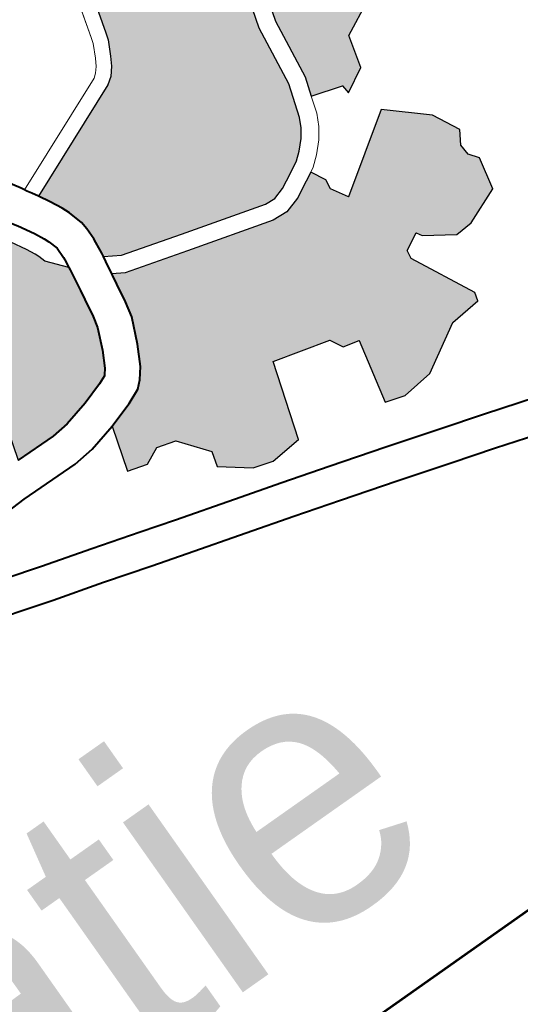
# Model space of a CAD drawing. Header units: metres. Extents: x 149090 to 149776, y 485756 to 486362.
# Tile 29 of 82: x 149599 to 149604, y 486278 to 486288. Entities that reach past the tile are written whole.
import ezdxf
from ezdxf.enums import TextEntityAlignment as Align

# ---------------------------------------------------------------- set-up
doc = ezdxf.new("R2010")
doc.units = ezdxf.units.M
doc.header["$MEASUREMENT"] = 0
for name, color, linetype, lineweight in [('WVB-alg-onderhoek', 7, 'Continuous', 30), ('WVB-pen-brm-dik 018', 6, 'Continuous', 13), ('WVB-pen-dik 035', 1, 'Continuous', 40), ('WVB-raster-20%', 254, 'Continuous', 30), ('WVB-raster-60%', 253, 'Continuous', 30), ('WVB-tekst-dik 050', 1, 'Continuous', 53)]:
    doc.layers.add(name, color=color, linetype=linetype, lineweight=lineweight)
doc.styles.add('Style-WORKING', font='WORKING.shx')

# ---------------------------------------------------------------- blocks, each defined once
blk = doc.blocks.new('INZET')
at = {"layer": 'WVB-raster-20%', "extrusion": (0, 0, -1)}
blk.add_hatch(color=256, dxfattribs=at).paths.add_polyline_path([(0.079578, -0.109589), (0.079086, -0.109322), (0.078915, -0.10867), (0.07821, -0.108317), (0.078124, -0.107921), (0.077386, -0.106959), (0.077515, -0.10559), (0.077793, -0.10513), (0.078274, -0.105002), (0.078773, -0.104524), (0.078987, -0.10401), (0.078196, -0.103743), (0.078067, -0.103529), (0.077918, -0.103133), (0.077886, -0.10277), (0.077993, -0.102417), (0.078206, -0.102139), (0.078601, -0.101991), (0.078794, -0.102002), (0.079147, -0.102119), (0.079243, -0.102355), (0.079713, -0.102055), (0.079917, -0.101681), (0.08043, -0.101435), (0.080793, -0.101424), (0.08105, -0.101489), (0.081294, -0.101747), (0.08144, -0.102225), (0.081317, -0.102601), (0.08118, -0.102866), (0.0811, -0.102903), (0.080887, -0.103033), (0.080659, -0.103215), (0.080482, -0.103392), (0.08029, -0.103648), (0.080058, -0.104055), (0.079629, -0.104818), (0.079571, -0.104953), (0.079506, -0.105158), (0.079459, -0.105411), (0.07945, -0.105715), (0.079478, -0.106003), (0.079541, -0.106248), (0.079936, -0.107606), (0.080089, -0.108843), (0.080211, -0.109221), (0.079589, -0.109408)])
at = {"layer": 'WVB-raster-20%'}
for points in [[(-0.08196, -0.110452), (-0.082173, -0.110438), (-0.083868, -0.109968), (-0.085069, -0.109628), (-0.085378, -0.109443), (-0.085366, -0.109367), (-0.085341, -0.109131), (-0.085332, -0.109049), (-0.08533, -0.108807), (-0.08534, -0.108645), (-0.085426, -0.108354), (-0.085493, -0.108192), (-0.085611, -0.107957), (-0.085739, -0.107734), (-0.083355, -0.106727), (-0.083217, -0.106627), (-0.083087, -0.106473), (-0.082989, -0.106299), (-0.082844, -0.106007), (-0.0828, -0.105865), (-0.081979, -0.102953), (-0.081804, -0.103004), (-0.081452, -0.103127), (-0.081265, -0.103213), (-0.081088, -0.10332), (-0.080893, -0.103477), (-0.080747, -0.103622), (-0.080583, -0.103841), (-0.080362, -0.104227), (-0.079943, -0.104973), (-0.0799, -0.105075), (-0.079846, -0.105243), (-0.079808, -0.105448), (-0.0798, -0.105704), (-0.079824, -0.105942), (-0.079879, -0.106155), (-0.08028, -0.107536), (-0.080433, -0.108768), (-0.080644, -0.109427), (-0.080735, -0.109616), (-0.080854, -0.109787), (-0.081033, -0.109966), (-0.081182, -0.110093), (-0.08142, -0.11022), (-0.081727, -0.110381)], [(-0.088222, -0.111762), (-0.089059, -0.11175), (-0.088322, -0.109208), (-0.088214, -0.108763), (-0.086717, -0.108142), (-0.086704, -0.108163), (-0.086537, -0.108453), (-0.086449, -0.108629), (-0.086417, -0.108706), (-0.086374, -0.108852), (-0.086055, -0.109227), (-0.086061, -0.109277), (-0.086086, -0.109441), (-0.086131, -0.109733), (-0.086164, -0.10992), (-0.086223, -0.11029), (-0.086275, -0.110517), (-0.086457, -0.110937), (-0.086619, -0.111254), (-0.086701, -0.11136), (-0.086715, -0.111372), (-0.086884, -0.111447), (-0.087332, -0.111594), (-0.087862, -0.111724)], [(-0.082099, -0.115101), (-0.082499, -0.114985), (-0.082212, -0.113698), (-0.082545, -0.113619), (-0.082679, -0.113358), (-0.083834, -0.113057), (-0.084315, -0.114602), (-0.084968, -0.11466), (-0.085367, -0.114545), (-0.085929, -0.114112), (-0.085842, -0.113812), (-0.086305, -0.113233), (-0.086685, -0.113123), (-0.087026, -0.113287), (-0.087424, -0.113169), (-0.087165, -0.112273), (-0.08714, -0.112267), (-0.086632, -0.112101), (-0.086331, -0.111967), (-0.086188, -0.11184), (-0.086026, -0.111632), (-0.085824, -0.111236), (-0.085606, -0.110735), (-0.085536, -0.110423), (-0.085474, -0.110041), (-0.08544, -0.109847), (-0.085435, -0.109817), (-0.085209, -0.109952), (-0.083962, -0.110305), (-0.082232, -0.110785), (-0.081919, -0.110805), (-0.081593, -0.110706), (-0.081256, -0.110529), (-0.081084, -0.110437), (-0.080929, -0.110732), (-0.080953, -0.11093), (-0.080755, -0.111262), (-0.079236, -0.110226), (-0.078476, -0.110906), (-0.0782, -0.111443), (-0.078359, -0.111704), (-0.078343, -0.111933), (-0.078208, -0.112123), (-0.078341, -0.112771), (-0.079076, -0.113072), (-0.07944, -0.113095), (-0.08001, -0.112723), (-0.080073, -0.112613), (-0.080421, -0.112795), (-0.080445, -0.112969), (-0.079807, -0.114236), (-0.079855, -0.114401), (-0.080502, -0.114474), (-0.081453, -0.115028)]]:
    blk.add_hatch(color=256, dxfattribs=at).paths.add_polyline_path(points)
at = {"layer": 'WVB-pen-brm-dik 018'}
for p, q in [((-0.083088, -0.10578), (-0.082267, -0.10287)), ((-0.082267, -0.10287), (-0.083088, -0.10578)), ((-0.0828, -0.105865), (-0.081979, -0.102953)), ((-0.083123, -0.105895), (-0.083088, -0.10578)), ((-0.083088, -0.10578), (-0.083123, -0.105895)), ((-0.082844, -0.106007), (-0.0828, -0.105865)), ((-0.083254, -0.106158), (-0.083123, -0.105895)), ((-0.083123, -0.105895), (-0.083254, -0.106158)), ((-0.082989, -0.106299), (-0.082844, -0.106007)), ((-0.083335, -0.106301), (-0.083254, -0.106158)), ((-0.083254, -0.106158), (-0.083335, -0.106301)), ((-0.079879, -0.106155), (-0.08028, -0.107536)), ((-0.079936, -0.107606), (-0.079541, -0.106248)), ((-0.083503, -0.106464), (-0.083423, -0.106405)), ((-0.083423, -0.106405), (-0.083503, -0.106464)), ((-0.083423, -0.106405), (-0.083335, -0.106301)), ((-0.083335, -0.106301), (-0.083423, -0.106405)), ((-0.083087, -0.106473), (-0.082989, -0.106299)), ((-0.085892, -0.107473), (-0.083503, -0.106464)), ((-0.083503, -0.106464), (-0.085892, -0.107473)), ((-0.083355, -0.106727), (-0.083217, -0.106627)), ((-0.083217, -0.106627), (-0.083087, -0.106473)), ((-0.085739, -0.107734), (-0.083355, -0.106727)), ((-0.086023, -0.107249), (-0.085923, -0.107408)), ((-0.085923, -0.107408), (-0.085892, -0.107473)), ((-0.085892, -0.107473), (-0.085867, -0.107524)), ((-0.085867, -0.107524), (-0.08581, -0.107611)), ((-0.08581, -0.107611), (-0.085739, -0.107734)), ((-0.08028, -0.107536), (-0.080433, -0.108768)), ((-0.080089, -0.108843), (-0.079936, -0.107606)), ((-0.086228, -0.108288), (-0.086406, -0.107979)), ((-0.086704, -0.108163), (-0.086537, -0.108453)), ((-0.08613, -0.108484), (-0.086228, -0.108288)), ((-0.07821, -0.108317), (-0.078915, -0.10867)), ((-0.086537, -0.108453), (-0.086449, -0.108629)), ((-0.086087, -0.108588), (-0.08613, -0.108484)), ((-0.086029, -0.108783), (-0.086087, -0.108588)), ((-0.086449, -0.108629), (-0.086417, -0.108706)), ((-0.086417, -0.108706), (-0.086374, -0.108852)), ((-0.086032, -0.109008), (-0.086029, -0.108783)), ((-0.080433, -0.108768), (-0.080644, -0.109427)), ((-0.078915, -0.10867), (-0.079086, -0.109322)), ((-0.086374, -0.108852), (-0.086055, -0.109227)), ((-0.080211, -0.109221), (-0.080089, -0.108843)), ((-0.086055, -0.109227), (-0.086037, -0.109057)), ((-0.086037, -0.109057), (-0.086032, -0.109008)), ((-0.080211, -0.109221), (-0.080319, -0.109557)), ((-0.080319, -0.109557), (-0.080211, -0.109221)), ((-0.079589, -0.109408), (-0.080211, -0.109221)), ((-0.079086, -0.109322), (-0.079578, -0.109589)), ((-0.085394, -0.109547), (-0.085435, -0.109817)), ((-0.085378, -0.109443), (-0.085394, -0.109547)), ((-0.085069, -0.109628), (-0.085378, -0.109443)), ((-0.080644, -0.109427), (-0.080735, -0.109616)), ((-0.080319, -0.109557), (-0.080432, -0.109793)), ((-0.080432, -0.109793), (-0.080319, -0.109557)), ((-0.079578, -0.109589), (-0.079589, -0.109408)), ((-0.083868, -0.109968), (-0.085069, -0.109628)), ((-0.080735, -0.109616), (-0.080854, -0.109787)), ((-0.085435, -0.109817), (-0.085209, -0.109952)), ((-0.080854, -0.109787), (-0.081033, -0.109966)), ((-0.080432, -0.109793), (-0.080584, -0.110012)), ((-0.080584, -0.110012), (-0.080432, -0.109793)), ((-0.085209, -0.109952), (-0.083962, -0.110305)), ((-0.082173, -0.110438), (-0.083868, -0.109968)), ((-0.081182, -0.110093), (-0.08142, -0.11022)), ((-0.081033, -0.109966), (-0.081182, -0.110093)), ((-0.080584, -0.110012), (-0.080795, -0.110223)), ((-0.080795, -0.110223), (-0.080584, -0.110012)), ((-0.083962, -0.110305), (-0.082232, -0.110785)), ((-0.08142, -0.11022), (-0.081727, -0.110381)), ((-0.080795, -0.110223), (-0.080984, -0.110384)), ((-0.080984, -0.110384), (-0.080795, -0.110223)), ((-0.080755, -0.111262), (-0.079236, -0.110226)), ((-0.079236, -0.110226), (-0.078476, -0.110906)), ((-0.08196, -0.110452), (-0.082173, -0.110438)), ((-0.081727, -0.110381), (-0.08196, -0.110452)), ((-0.081593, -0.110706), (-0.081256, -0.110529)), ((-0.081256, -0.110529), (-0.081084, -0.110437)), ((-0.080984, -0.110384), (-0.081084, -0.110437)), ((-0.081084, -0.110437), (-0.080984, -0.110384)), ((-0.081084, -0.110437), (-0.080929, -0.110732)), ((-0.081919, -0.110805), (-0.081593, -0.110706)), ((-0.082232, -0.110785), (-0.081919, -0.110805)), ((-0.080929, -0.110732), (-0.080953, -0.11093)), ((-0.078476, -0.110906), (-0.0782, -0.111443)), ((-0.080953, -0.11093), (-0.080755, -0.111262)), ((-0.0782, -0.111443), (-0.078359, -0.111704)), ((-0.078359, -0.111704), (-0.078343, -0.111933)), ((-0.078343, -0.111933), (-0.078208, -0.112123)), ((-0.087165, -0.112273), (-0.087741, -0.112415)), ((-0.087424, -0.113169), (-0.087165, -0.112273)), ((-0.078208, -0.112123), (-0.078341, -0.112771)), ((-0.089408, -0.112445), (-0.089967, -0.112473)), ((-0.08819, -0.112462), (-0.089408, -0.112445)), ((-0.087741, -0.112415), (-0.08819, -0.112462)), ((-0.080073, -0.112613), (-0.080421, -0.112795)), ((-0.08001, -0.112723), (-0.080073, -0.112613)), ((-0.080421, -0.112795), (-0.080445, -0.112969)), ((-0.07944, -0.113095), (-0.08001, -0.112723)), ((-0.078341, -0.112771), (-0.079076, -0.113072)), ((-0.080445, -0.112969), (-0.079807, -0.114236)), ((-0.087026, -0.113287), (-0.087424, -0.113169)), ((-0.086685, -0.113123), (-0.087026, -0.113287)), ((-0.086305, -0.113233), (-0.086685, -0.113123)), ((-0.085842, -0.113812), (-0.086305, -0.113233)), ((-0.083834, -0.113057), (-0.084315, -0.114602)), ((-0.082679, -0.113358), (-0.083834, -0.113057)), ((-0.079076, -0.113072), (-0.07944, -0.113095)), ((-0.082545, -0.113619), (-0.082679, -0.113358)), ((-0.090625, -0.113512), (-0.089891, -0.113729)), ((-0.082212, -0.113698), (-0.082545, -0.113619)), ((-0.089891, -0.113729), (-0.088882, -0.114014)), ((-0.085929, -0.114112), (-0.085842, -0.113812)), ((-0.082499, -0.114985), (-0.082212, -0.113698)), ((-0.088882, -0.114014), (-0.087913, -0.114297)), ((-0.090085, -0.114401), (-0.090823, -0.114183)), ((-0.085367, -0.114545), (-0.085929, -0.114112)), ((-0.089075, -0.114686), (-0.090085, -0.114401)), ((-0.087913, -0.114297), (-0.08721, -0.1145)), ((-0.079855, -0.114401), (-0.080502, -0.114474)), ((-0.079807, -0.114236), (-0.079855, -0.114401)), ((-0.08721, -0.1145), (-0.086024, -0.11484)), ((-0.084968, -0.11466), (-0.085367, -0.114545)), ((-0.084315, -0.114602), (-0.084968, -0.11466)), ((-0.080502, -0.114474), (-0.081453, -0.115028)), ((-0.088108, -0.11497), (-0.089075, -0.114686)), ((-0.087403, -0.115172), (-0.088108, -0.11497)), ((-0.086024, -0.11484), (-0.08507, -0.115109)), ((-0.082099, -0.115101), (-0.082499, -0.114985)), ((-0.086216, -0.115513), (-0.087403, -0.115172)), ((-0.08507, -0.115109), (-0.084129, -0.115384)), ((-0.081453, -0.115028), (-0.082099, -0.115101)), ((-0.085263, -0.115782), (-0.086216, -0.115513)), ((-0.084129, -0.115384), (-0.082993, -0.115715)), ((-0.082993, -0.115715), (-0.081922, -0.116038)), ((-0.084326, -0.116056), (-0.085263, -0.115782)), ((-0.083192, -0.116387), (-0.084326, -0.116056)), ((-0.081922, -0.116038), (-0.081034, -0.116302)), ((-0.081034, -0.116302), (-0.080006, -0.116623)), ((-0.082123, -0.116709), (-0.083192, -0.116387)), ((-0.081238, -0.116972), (-0.082123, -0.116709)), ((-0.080217, -0.11729), (-0.081238, -0.116972))]:
    blk.add_line(p, q, dxfattribs=at)
at = {"layer": 'WVB-pen-dik 035', "flags": 128}
for points in [[(-0.085892, -0.107473), (-0.085923, -0.107408), (-0.086023, -0.107249), (-0.086066, -0.107182), (-0.086152, -0.107056), (-0.086401, -0.106804), (-0.086541, -0.106688), (-0.0867, -0.106574), (-0.086849, -0.10648), (-0.08701, -0.106385), (-0.087156, -0.106285), (-0.087306, -0.106163), (-0.087437, -0.106023), (-0.087498, -0.105945), (-0.087579, -0.105825), (-0.087694, -0.105619)], [(-0.085739, -0.107734), (-0.08581, -0.107611), (-0.085867, -0.107524), (-0.085892, -0.107473)], [(-0.086582, -0.107675), (-0.086537, -0.107747), (-0.086478, -0.10787), (-0.086406, -0.107979), (-0.086228, -0.108288), (-0.08613, -0.108484), (-0.086087, -0.108588), (-0.086029, -0.108783)], [(-0.085378, -0.109443), (-0.085366, -0.109367), (-0.085341, -0.109131), (-0.085332, -0.109049), (-0.08533, -0.108807), (-0.08534, -0.108645), (-0.085426, -0.108354), (-0.085493, -0.108192), (-0.085611, -0.107957), (-0.085739, -0.107734)], [(-0.086029, -0.108783), (-0.086032, -0.109008), (-0.086037, -0.109057), (-0.086055, -0.109227)], [(-0.086055, -0.109227), (-0.086061, -0.109277), (-0.086086, -0.109441), (-0.086131, -0.109733), (-0.086164, -0.10992)], [(-0.085435, -0.109817), (-0.085394, -0.109547), (-0.085378, -0.109443)], [(-0.086164, -0.10992), (-0.086223, -0.11029), (-0.086275, -0.110517), (-0.086457, -0.110937), (-0.086619, -0.111254), (-0.086701, -0.11136), (-0.086715, -0.111372), (-0.086884, -0.111447), (-0.087332, -0.111594), (-0.087862, -0.111724), (-0.088222, -0.111762), (-0.089059, -0.11175)], [(-0.085474, -0.110041), (-0.08544, -0.109847), (-0.085435, -0.109817)], [(-0.087165, -0.112273), (-0.08714, -0.112267), (-0.086632, -0.112101), (-0.086331, -0.111967), (-0.086188, -0.11184), (-0.086026, -0.111632), (-0.085824, -0.111236), (-0.085606, -0.110735), (-0.085536, -0.110423), (-0.085474, -0.110041)], [(-0.091213, -0.11334), (-0.09113, -0.113315), (-0.091011, -0.113236), (-0.090903, -0.113137), (-0.090815, -0.112995), (-0.090599, -0.112588), (-0.090517, -0.112568), (-0.089967, -0.112473), (-0.089408, -0.112445), (-0.08819, -0.112462), (-0.087741, -0.112415), (-0.087165, -0.112273)], [(-0.079653, -0.116736), (-0.080006, -0.116623), (-0.081034, -0.116302), (-0.081922, -0.116038), (-0.082993, -0.115715), (-0.084129, -0.115384), (-0.08507, -0.115109), (-0.086024, -0.11484), (-0.08721, -0.1145), (-0.087913, -0.114297), (-0.088882, -0.114014), (-0.089891, -0.113729), (-0.090625, -0.113512), (-0.091213, -0.11334)], [(-0.09097, -0.11414), (-0.090823, -0.114183), (-0.090085, -0.114401), (-0.089075, -0.114686), (-0.088108, -0.11497), (-0.087403, -0.115172), (-0.086216, -0.115513), (-0.085263, -0.115782), (-0.084326, -0.116056), (-0.083192, -0.116387), (-0.082123, -0.116709), (-0.081238, -0.116972), (-0.080217, -0.11729), (-0.079866, -0.117402)]]:
    blk.add_lwpolyline(points, dxfattribs=at)
at = {"layer": 'WVB-raster-20%', "flags": 128}
for points in [[(-0.079541, -0.106248), (-0.079936, -0.107606), (-0.080089, -0.108843), (-0.080211, -0.109221), (-0.079589, -0.109408), (-0.079578, -0.109589), (-0.079086, -0.109322), (-0.078915, -0.10867), (-0.07821, -0.108317)], [(-0.081979, -0.102953), (-0.0828, -0.105865), (-0.082844, -0.106007), (-0.082989, -0.106299), (-0.083087, -0.106473), (-0.083217, -0.106627), (-0.083355, -0.106727), (-0.085739, -0.107734), (-0.085611, -0.107957), (-0.085493, -0.108192), (-0.085426, -0.108354), (-0.08534, -0.108645), (-0.08533, -0.108807), (-0.085332, -0.109049), (-0.085341, -0.109131), (-0.085366, -0.109367), (-0.085378, -0.109443), (-0.085069, -0.109628), (-0.083868, -0.109968), (-0.082173, -0.110438), (-0.08196, -0.110452), (-0.081727, -0.110381), (-0.08142, -0.11022), (-0.081182, -0.110093), (-0.081033, -0.109966), (-0.080854, -0.109787), (-0.080735, -0.109616), (-0.080644, -0.109427), (-0.080433, -0.108768), (-0.08028, -0.107536), (-0.079879, -0.106155)]]:
    blk.add_lwpolyline(points, dxfattribs=at)
for points in [[(-0.089059, -0.11175), (-0.088222, -0.111762), (-0.087862, -0.111724), (-0.087332, -0.111594), (-0.086884, -0.111447), (-0.086715, -0.111372), (-0.086701, -0.11136), (-0.086619, -0.111254), (-0.086457, -0.110937), (-0.086275, -0.110517), (-0.086223, -0.11029), (-0.086164, -0.10992), (-0.086131, -0.109733), (-0.086086, -0.109441), (-0.086061, -0.109277), (-0.086055, -0.109227), (-0.086374, -0.108852), (-0.086417, -0.108706), (-0.086449, -0.108629), (-0.086537, -0.108453), (-0.086704, -0.108163), (-0.086717, -0.108142), (-0.088214, -0.108763), (-0.088322, -0.109208)], [(-0.087424, -0.113169), (-0.087026, -0.113287), (-0.086685, -0.113123), (-0.086305, -0.113233), (-0.085842, -0.113812), (-0.085929, -0.114112), (-0.085367, -0.114545), (-0.084968, -0.11466), (-0.084315, -0.114602), (-0.083834, -0.113057), (-0.082679, -0.113358), (-0.082545, -0.113619), (-0.082212, -0.113698), (-0.082499, -0.114985), (-0.082099, -0.115101), (-0.081453, -0.115028), (-0.080502, -0.114474), (-0.079855, -0.114401), (-0.079807, -0.114236), (-0.080445, -0.112969), (-0.080421, -0.112795), (-0.080073, -0.112613), (-0.08001, -0.112723), (-0.07944, -0.113095), (-0.079076, -0.113072), (-0.078341, -0.112771), (-0.078208, -0.112123), (-0.078343, -0.111933), (-0.078359, -0.111704), (-0.0782, -0.111443), (-0.078476, -0.110906), (-0.079236, -0.110226), (-0.080755, -0.111262), (-0.080953, -0.11093), (-0.080929, -0.110732), (-0.081084, -0.110437), (-0.081256, -0.110529), (-0.081593, -0.110706), (-0.081919, -0.110805), (-0.082232, -0.110785), (-0.083962, -0.110305), (-0.085209, -0.109952), (-0.085435, -0.109817), (-0.08544, -0.109847), (-0.085474, -0.110041), (-0.085536, -0.110423), (-0.085606, -0.110735), (-0.085824, -0.111236), (-0.086026, -0.111632), (-0.086188, -0.11184), (-0.086331, -0.111967), (-0.086632, -0.112101), (-0.08714, -0.112267), (-0.087165, -0.112273)]]:
    blk.add_lwpolyline(points, close=True, dxfattribs=at)

msp = doc.modelspace()

# ---------------------------------------------------------------- linework, layer by layer
at = {"layer": 'WVB-alg-onderhoek', "lineweight": 40, "ltscale": 500}
msp.add_3dface([(149266.0511, 485765.9943), (149768.6553, 486120.415), (149603.259, 486354.9637), (149100.6548, 486000.543)], dxfattribs=at)
at = {"layer": 'WVB-tekst-dik 050'}
msp.add_line((149594.4824, 486272.4336), (149605.4262, 486280.1508), dxfattribs=at)

# ---------------------------------------------------------------- block references
at = {"layer": 'WVB-raster-60%', "xscale": 500.0000000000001, "yscale": 500.0000000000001, "zscale": 500.0000000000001, "rotation": 35.19028839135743}
msp.add_blockref('INZET', (149603.259, 486354.9637), dxfattribs=at)

# ---------------------------------------------------------------- texts
at = {"layer": 'WVB-tekst-dik 050', "linetype": 'Continuous', "style": 'Style-WORKING', "width": 0.983051}
msp.add_text('locatie', height=2.66633, rotation=35.19029, dxfattribs=at).set_placement((149598.4095, 486278.0033), align=Align.MIDDLE_CENTER)

doc.saveas('drawing.dxf')
